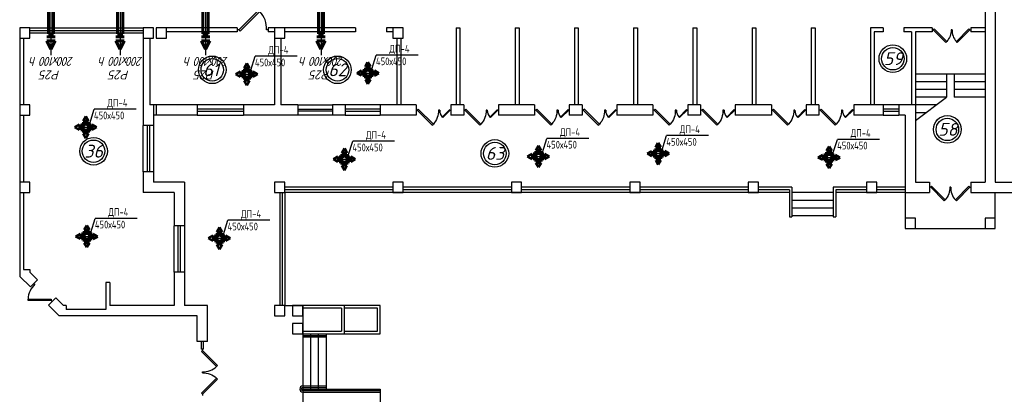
# Model space of a CAD drawing. Header units: millimetres. Extents: x -256102 to 524524, y 9862 to 69256.
# Tile 17 of 33: x -63996 to -35022, y 39168 to 50207. Entities that reach past the tile are written whole.
import ezdxf

# ---------------------------------------------------------------- set-up
doc = ezdxf.new("R2010")
doc.units = ezdxf.units.MM
doc.layers.add('желтые', color=2, linetype='Continuous')
doc.layers.add('Слой1', color=7, linetype='Continuous')
doc.layers.add('Размер', color=8, linetype='Continuous', lineweight=25)
doc.layers.add('Текст', color=7, linetype='Continuous', lineweight=13)
doc.styles.add('GOST 2.304', font='CS_Gost2304.shx')
doc.styles.get("Standard").update_dxf_attribs({"font": 'isocpeui.ttf'})
doc.styles.add('ГОСТ', font='isocpeur.ttf', dxfattribs={"oblique": 15})

# ---------------------------------------------------------------- blocks, each defined once
blk = doc.blocks.new('jfgjhsdf')
blk.add_hatch(color=1).paths.add_polyline_path([(-593, 731), (-637, 687), (0, 50), (44, 94)])
at = {"color": 1}
for p, q in [((0, 1000), (0, 950)), ((0, 50), (0, 0))]:
    blk.add_line(p, q, dxfattribs=at)
blk.add_lwpolyline([(0, 50), (-637, 687), (-593, 731), (44, 94), (0, 50)], dxfattribs=at)
blk.add_arc((-33, 130), 821, 87.662, 132.9147, dxfattribs=at)
blk = doc.blocks.new('ОВ1')
for p, q in [((-4744, 65038), (-4744, 66898)), ((-4744, 64053), (-4744, 65053)), ((-5971, 63476), (-4844, 64904)), ((-4880, 63476), (-5971, 63476))]:
    blk.add_line(p, q)
at = {"color": 7, "lineweight": 60}
for p, q in [((-4844, 64720), (-4899, 64597)), ((-4589, 64597), (-4644, 64720)), ((-4899, 64497), (-4899, 64597)), ((-4589, 64497), (-4589, 64597))]:
    blk.add_line(p, q, dxfattribs=at)
blk.add_arc((-4744, 64553), 165, 199.7875, 340.2136, dxfattribs=at)
at = {"layer": 'Слой1', "lineweight": 60}
for p, q in [((-4904, 66346), (-4742, 66670)), ((-4580, 66346), (-4742, 66670)), ((-4580, 66346), (-4904, 66346)), ((-4580, 66185), (-4904, 66185)), ((-4844, 64720), (-4844, 66070)), ((-4844, 66070), (-4644, 66070)), ((-4644, 64720), (-4644, 66070)), ((-4844, 64720), (-4644, 64720))]:
    blk.add_line(p, q, dxfattribs=at)
at = {"layer": 'Размер', "color": 2, "lineweight": -3, "insert": (-4789, 67146), "char_height": 350, "attachment_point": 5, "style": 'ГОСТ'}
blk.add_mtext('{\\W0.9;\\T0.9;200х100 h}', dxfattribs=at)
at = {"layer": 'Текст', "color": 2, "linetype": 'Continuous', "lineweight": 25, "char_height": 350, "attachment_point": 5, "style": 'ГОСТ'}
for s, insert in [('Р25', (-4703, 67674)), ('%%C140', (-5411, 63740))]:
    blk.add_mtext(s, dxfattribs=dict(at, insert=insert))
blk = doc.blocks.new('Решетка')
blk.add_line((-11674, -105678), (-11500, -105129))
at = {"layer": 'желтые', "color": 8}
blk.add_line((-9872, -105129), (-11500, -105129), dxfattribs=at)
at = {"layer": 'желтые', "color": 2, "lineweight": 53}
for p, q in [((-11924, -105578), (-11824, -105404)), ((-11824, -105404), (-11724, -105578)), ((-12248, -105828), (-12074, -105728)), ((-12074, -105928), (-12248, -105828)), ((-12074, -105728), (-12074, -105928)), ((-11724, -105578), (-11924, -105578)), ((-11574, -105728), (-11574, -105928)), ((-11400, -105828), (-11574, -105728)), ((-11574, -105928), (-11400, -105828)), ((-11724, -106078), (-11924, -106078)), ((-11924, -106078), (-11824, -106252)), ((-11824, -106252), (-11724, -106078))]:
    blk.add_line(p, q, dxfattribs=at)
at = {"layer": 'желтые', "color": 251}
for p, q in [((-12074, -105828), (-11574, -105828)), ((-11824, -105678), (-11824, -105578))]:
    blk.add_line(p, q, dxfattribs=at)
at = {"layer": 'желтые', "color": 8, "lineweight": 60}
for p, q in [((-11674, -105678), (-11974, -105678)), ((-11974, -105678), (-11974, -105978)), ((-11674, -105978), (-11674, -105678)), ((-11974, -105978), (-11674, -105978))]:
    blk.add_line(p, q, dxfattribs=at)
at = {"layer": 'Слой1', "lineweight": 50}
blk.add_circle((-11824, -105828), 100, dxfattribs=at)
at = {"layer": 'Текст', "style": 'GOST 2.304'}
for s, p in [('ДП-4', (-10988, -105031)), ('450х450', (-11512, -105521))]:
    blk.add_text(s, height=300, dxfattribs=at).set_placement(p)

msp = doc.modelspace()

# ---------------------------------------------------------------- linework, layer by layer
at = {"lineweight": 30}
for p, q in [((-35589.9, 50989.1), (-35589.9, 45421.4)), ((-35286.9, 50989.1), (-35286.9, 45421.4)), ((-60057.1, 49966.4), (-60360.1, 49966.4)), ((-60360.1, 49966.4), (-60360.1, 47087.9)), ((-57595.3, 49966.4), (-59981.4, 49966.4)), ((-57595.3, 49852.8), (-59678.4, 49852.8)), ((-54110.8, 49966.4), (-56686.3, 49966.4)), ((-56496.9, 49852.8), (-56686.3, 49852.8)), ((-54110.8, 49852.8), (-56193.9, 49852.8)), ((-52709.4, 49966.4), (-53201.8, 49966.4)), ((-53012.4, 49852.8), (-53201.8, 49852.8)), ((-51156.5, 49966.4), (-51156.5, 47693.9)), ((-51156.5, 49966.4), (-51042.9, 49966.4)), ((-51042.9, 49966.4), (-51042.9, 47693.9)), ((-49414.3, 49966.4), (-49300.6, 49966.4)), ((-49414.3, 49966.4), (-49414.3, 47693.9)), ((-49300.6, 49966.4), (-49300.6, 47693.9)), ((-47672, 49966.4), (-47672, 47693.9)), ((-47672, 49966.4), (-47558.4, 49966.4)), ((-47558.4, 49966.4), (-47558.4, 47693.9)), ((-45929.8, 49966.4), (-45929.8, 47693.9)), ((-45929.8, 49966.4), (-45816.1, 49966.4)), ((-45816.1, 49966.4), (-45816.1, 47693.9)), ((-44187.5, 49966.4), (-44073.9, 49966.4)), ((-44187.5, 49966.4), (-44187.5, 47693.9)), ((-44073.9, 49966.4), (-44073.9, 47693.9)), ((-42445.3, 49966.4), (-42445.3, 47693.9)), ((-42445.3, 49966.4), (-42331.6, 49966.4)), ((-42331.6, 49966.4), (-42331.6, 47693.9)), ((-40703, 49966.4), (-40589.4, 49966.4)), ((-40703, 49966.4), (-40703, 47693.9)), ((-40589.4, 49966.4), (-40589.4, 47693.9)), ((-38960.8, 49966.4), (-38960.8, 47693.9)), ((-38582, 49966.4), (-38960.8, 49966.4)), ((-38847.1, 49852.8), (-38847.1, 47693.9)), ((-38582, 49852.8), (-38847.1, 49852.8)), ((-38582, 49966.4), (-38582, 49852.8)), ((-37142.8, 49966.4), (-37976, 49966.4)), ((-37976, 49966.4), (-37976, 49852.8)), ((-37748.8, 49852.8), (-37976, 49852.8)), ((-37748.8, 49852.8), (-37748.8, 47693.9)), ((-37635.1, 49852.8), (-37635.1, 45421.4)), ((-37142.8, 49852.8), (-37635.1, 49852.8)), ((-37142.8, 49966.4), (-37142.8, 49852.8)), ((-35589.9, 49966.4), (-36006.5, 49966.4)), ((-36006.5, 49966.4), (-36006.5, 49852.8)), ((-35589.9, 49852.8), (-36006.5, 49852.8)), ((-63996.1, 49663.4), (-63996.1, 42644.7)), ((-63882.5, 49663.4), (-63882.5, 47693.9)), ((-60170.8, 49663.4), (-60170.8, 47693.9)), ((-56496.9, 49663.4), (-56496.9, 47693.9)), ((-56307.5, 49663.4), (-56307.5, 47693.9)), ((-52898.8, 49663.4), (-52898.8, 47693.9)), ((-52785.1, 49663.4), (-52785.1, 47693.9)), ((-58769.4, 47693.9), (-60170.8, 47693.9)), ((-60057.1, 47693.9), (-60057.1, 47087.9)), ((-59981.4, 47693.9), (-59981.4, 47390.9)), ((-58769.4, 47693.9), (-58769.4, 47390.9)), ((-56496.9, 47693.9), (-57405.9, 47693.9)), ((-57405.9, 47693.9), (-57405.9, 47390.9)), ((-55815.1, 47693.9), (-56307.5, 47693.9)), ((-55815.1, 47693.9), (-55815.1, 47390.9)), ((-54413.8, 47693.9), (-54792.5, 47693.9)), ((-54792.5, 47693.9), (-54792.5, 47390.9)), ((-54413.8, 47693.9), (-54413.8, 47390.9)), ((-52330.6, 47693.9), (-53391.1, 47693.9)), ((-53391.1, 47693.9), (-53391.1, 47390.9)), ((-52330.6, 47693.9), (-52330.6, 47390.9)), ((-50929.3, 47693.9), (-51308, 47693.9)), ((-51308, 47693.9), (-51308, 47390.9)), ((-50929.3, 47693.9), (-50929.3, 47390.9)), ((-48846.1, 47693.9), (-49906.6, 47693.9)), ((-49906.6, 47693.9), (-49906.6, 47390.9)), ((-48846.1, 47693.9), (-48846.1, 47390.9)), ((-47444.8, 47693.9), (-47823.5, 47693.9)), ((-47823.5, 47693.9), (-47823.5, 47390.9)), ((-47444.8, 47693.9), (-47444.8, 47390.9)), ((-45361.6, 47693.9), (-46422.1, 47693.9)), ((-46422.1, 47693.9), (-46422.1, 47390.9)), ((-45361.6, 47693.9), (-45361.6, 47390.9)), ((-43960.3, 47693.9), (-44339, 47693.9)), ((-44339, 47693.9), (-44339, 47390.9)), ((-43960.3, 47693.9), (-43960.3, 47390.9)), ((-41877.1, 47693.9), (-42937.6, 47693.9)), ((-42937.6, 47693.9), (-42937.6, 47390.9)), ((-41877.1, 47693.9), (-41877.1, 47390.9)), ((-40475.8, 47693.9), (-40854.5, 47693.9)), ((-40854.5, 47693.9), (-40854.5, 47390.9)), ((-40475.8, 47693.9), (-40475.8, 47390.9)), ((-38582, 47693.9), (-39453.1, 47693.9)), ((-39453.1, 47693.9), (-39453.1, 47390.9)), ((-38582, 47693.9), (-38582, 47390.9)), ((-38127.5, 47693.9), (-38127.5, 47390.9)), ((-37635.1, 47693.9), (-38127.5, 47693.9)), ((-63882.5, 47390.9), (-63882.5, 45421.4)), ((-58769.4, 47390.9), (-60057.1, 47390.9)), ((-55815.1, 47390.9), (-57405.9, 47390.9)), ((-54413.8, 47390.9), (-54792.5, 47390.9)), ((-52330.6, 47390.9), (-53391.1, 47390.9)), ((-50929.3, 47390.9), (-51308, 47390.9)), ((-48846.1, 47390.9), (-49906.6, 47390.9)), ((-47444.8, 47390.9), (-47823.5, 47390.9)), ((-45361.6, 47390.9), (-46422.1, 47390.9)), ((-43960.3, 47390.9), (-44339, 47390.9)), ((-41877.1, 47390.9), (-42937.6, 47390.9)), ((-40475.8, 47390.9), (-40854.5, 47390.9)), ((-38582, 47390.9), (-39453.1, 47390.9)), ((-37938.1, 47390.9), (-38127.5, 47390.9)), ((-37938.1, 47390.9), (-37938.1, 45118.4)), ((-60057.1, 47087.9), (-60360.1, 47087.9)), ((-60057.1, 45724.4), (-60360.1, 45724.4)), ((-60360.1, 45724.4), (-60360.1, 45118.4)), ((-60057.1, 45724.4), (-60057.1, 45421.4)), ((-59148.1, 45421.4), (-60057.1, 45421.4)), ((-59148.1, 45421.4), (-59148.1, 44133.7)), ((-37635.1, 45421.4), (-37218.5, 45421.4)), ((-37218.5, 45421.4), (-37218.5, 45118.4)), ((-36006.5, 45421.4), (-36006.5, 45118.4)), ((-36006.5, 45421.4), (-35589.9, 45421.4)), ((-35286.9, 45421.4), (-34302.1, 45421.4)), ((-63882.5, 45118.4), (-63882.5, 42845.9)), ((-59451.1, 45118.4), (-60360.1, 45118.4)), ((-59451.1, 45118.4), (-59451.1, 44133.7)), ((-37938.1, 45118.4), (-37218.5, 45118.4)), ((-36006.5, 45118.4), (-34302.1, 45118.4)), ((-59148.1, 44133.7), (-59451.1, 44133.7)), ((-63682.8, 42331.4), (-63996.1, 42644.7)), ((-63882.5, 42845.9), (-63693.1, 42845.9)), ((-63693.1, 42845.9), (-63693.1, 42770.2)), ((-63468.6, 42545.6), (-63693.1, 42770.2)), ((-59148.1, 42770.2), (-59451.1, 42770.2)), ((-59451.1, 42770.2), (-59451.1, 41785.4)), ((-59148.1, 42770.2), (-59148.1, 41785.4)), ((-63468.6, 42545.6), (-63682.8, 42331.4)), ((-61458.5, 42467.2), (-61458.5, 41671.8)), ((-61344.9, 42467.2), (-61458.5, 42467.2)), ((-61344.9, 42467.2), (-61344.9, 41785.4)), ((-62932.9, 42010), (-63147.2, 41795.7)), ((-62833.9, 41482.4), (-63147.2, 41795.7)), ((-62708.4, 41785.4), (-62932.9, 42010)), ((-62632.6, 41785.4), (-62708.4, 41785.4)), ((-62632.6, 41785.4), (-62632.6, 41671.8)), ((-59451.1, 41785.4), (-61344.9, 41785.4)), ((-58466.4, 41785.4), (-59148.1, 41785.4)), ((-58466.4, 40724.9), (-58466.4, 41785.4)), ((-58769.4, 41482.4), (-62833.9, 41482.4)), ((-61458.5, 41671.8), (-62632.6, 41671.8)), ((-58769.4, 40724.9), (-58769.4, 41482.4)), ((-58466.4, 40724.9), (-58769.4, 40724.9))]:
    msp.add_line(p, q, dxfattribs=at)
at = {"color": 1}
for p, q in [((-63693.1, 49966.4), (-60360.1, 49966.4)), ((-63693.1, 49890.7), (-60360.1, 49890.7)), ((-63693.1, 49814.9), (-60360.1, 49814.9)), ((-57405.9, 47693.9), (-58769.4, 47693.9)), ((-57405.9, 47572.7), (-58769.4, 47572.7)), ((-55815.1, 47693.9), (-54792.5, 47693.9)), ((-55815.1, 47572.7), (-54792.5, 47572.7)), ((-53391.1, 47693.9), (-54413.8, 47693.9)), ((-53391.1, 47572.7), (-54413.8, 47572.7)), ((-38127.5, 47693.9), (-38582, 47693.9)), ((-38127.5, 47572.7), (-38582, 47572.7)), ((-58769.4, 47512.1), (-57405.9, 47512.1)), ((-58769.4, 47390.9), (-57405.9, 47390.9)), ((-54792.5, 47512.1), (-55815.1, 47512.1)), ((-54792.5, 47390.9), (-55815.1, 47390.9)), ((-54413.8, 47512.1), (-53391.1, 47512.1)), ((-54413.8, 47390.9), (-53391.1, 47390.9)), ((-38582, 47512.1), (-38127.5, 47512.1)), ((-38582, 47390.9), (-38127.5, 47390.9)), ((-60360.1, 45724.4), (-60360.1, 47087.9)), ((-60238.9, 45724.4), (-60238.9, 47087.9)), ((-60178.3, 47087.9), (-60178.3, 45724.4)), ((-60057.1, 47087.9), (-60057.1, 45724.4)), ((-41271.1, 45269.9), (-41271.1, 44398.8)), ((-40059.1, 45269.9), (-40059.1, 44398.8)), ((-41346.9, 45194.2), (-41346.9, 44398.8)), ((-39983.4, 45194.2), (-39983.4, 44398.8)), ((-41346.9, 44398.8), (-41271.1, 44398.8)), ((-40059.1, 44398.8), (-39983.4, 44398.8)), ((-59451.1, 42770.2), (-59451.1, 44133.7)), ((-59329.9, 42770.2), (-59329.9, 44133.7)), ((-59269.3, 44133.7), (-59269.3, 42770.2)), ((-59148.1, 44133.7), (-59148.1, 42770.2)), ((-55663.6, 40906.7), (-54981.9, 40906.7)), ((-55663.6, 40861.3), (-54981.9, 40861.3)), ((-58648.2, 40497.7), (-58648.2, 40724.9)), ((-58587.6, 40497.7), (-58587.6, 40724.9)), ((-58587.6, 40497.7), (-58648.2, 40497.7)), ((-55663.6, 39414.5), (-54981.9, 39414.5)), ((-55663.6, 39369), (-54981.9, 39369)), ((-55663.6, 39278.1), (-53391.1, 39278.1)), ((-55663.6, 39232.7), (-53391.1, 39232.7))]:
    msp.add_line(p, q, dxfattribs=at)
for p, q in [((-35589.9, 48602.9), (-37635.1, 48602.9)), ((-36726.1, 48602.9), (-36726.1, 47921.2)), ((-36498.9, 48602.9), (-36498.9, 47921.2)), ((-36726.1, 48375.7), (-37635.1, 48375.7)), ((-36726.1, 48148.4), (-37635.1, 48148.4)), ((-35589.9, 48375.7), (-36498.9, 48375.7)), ((-35589.9, 48148.4), (-36498.9, 48148.4)), ((-37635.1, 47239.4), (-36726.1, 47921.2)), ((-36726.1, 47921.2), (-37635.1, 47921.2)), ((-35589.9, 47921.2), (-36498.9, 47921.2)), ((-37029.1, 47693.9), (-37635.1, 47693.9)), ((-37332.1, 47466.7), (-37635.1, 47466.7)), ((-41271.1, 44891.2), (-40059.1, 44891.2)), ((-41271.1, 44663.9), (-40059.1, 44663.9)), ((-41271.1, 44436.7), (-40059.1, 44436.7)), ((-53391.1, 41785.4), (-55663.6, 41785.4)), ((-53391.1, 40952.2), (-53391.1, 41785.4)), ((-54527.4, 41709.7), (-55663.6, 41709.7)), ((-53466.9, 41709.7), (-54451.6, 41709.7)), ((-53466.9, 41027.9), (-53466.9, 41709.7)), ((-55663.6, 41027.9), (-54527.4, 41027.9)), ((-55663.6, 40952.2), (-53391.1, 40952.2)), ((-54451.6, 41027.9), (-53466.9, 41027.9)), ((-55663.6, 39323.6), (-53391.1, 39323.6)), ((-53391.1, 39323.6), (-53391.1, 37846.4))]:
    msp.add_line(p, q)
at = {"lineweight": 30}
for points in [[(-63996.1, 49663.4), (-63693.1, 49663.4), (-63693.1, 49966.4), (-63996.1, 49966.4)], [(-60360.1, 49663.4), (-60057.1, 49663.4), (-60057.1, 49966.4), (-60360.1, 49966.4)], [(-59981.4, 49663.4), (-59678.4, 49663.4), (-59678.4, 49966.4), (-59981.4, 49966.4)], [(-56496.9, 49663.4), (-56193.9, 49663.4), (-56193.9, 49966.4), (-56496.9, 49966.4)], [(-53012.4, 49663.4), (-52709.4, 49663.4), (-52709.4, 49966.4), (-53012.4, 49966.4)], [(-63996.1, 47390.9), (-63693.1, 47390.9), (-63693.1, 47693.9), (-63996.1, 47693.9)], [(-63996.1, 45118.4), (-63693.1, 45118.4), (-63693.1, 45421.4), (-63996.1, 45421.4)], [(-56496.9, 45118.4), (-56193.9, 45118.4), (-56193.9, 45421.4), (-56496.9, 45421.4)], [(-53012.4, 45118.4), (-52709.4, 45118.4), (-52709.4, 45421.4), (-53012.4, 45421.4)], [(-49527.9, 45118.4), (-49224.9, 45118.4), (-49224.9, 45421.4), (-49527.9, 45421.4)], [(-46043.4, 45118.4), (-45740.4, 45118.4), (-45740.4, 45421.4), (-46043.4, 45421.4)], [(-42558.9, 45118.4), (-42255.9, 45118.4), (-42255.9, 45421.4), (-42558.9, 45421.4)], [(-39074.4, 45118.4), (-38771.4, 45118.4), (-38771.4, 45421.4), (-39074.4, 45421.4)], [(-37938.1, 44057.9), (-37635.1, 44057.9), (-37635.1, 44360.9), (-37938.1, 44360.9)], [(-35589.9, 44057.9), (-35286.9, 44057.9), (-35286.9, 44360.9), (-35589.9, 44360.9)], [(-56496.9, 41482.4), (-56193.9, 41482.4), (-56193.9, 41785.4), (-56496.9, 41785.4)], [(-55966.6, 41482.4), (-55663.6, 41482.4), (-55663.6, 41785.4), (-55966.6, 41785.4)], [(-55966.6, 40952.2), (-55663.6, 40952.2), (-55663.6, 41255.2), (-55966.6, 41255.2)]]:
    msp.add_lwpolyline(points, close=True, dxfattribs=at)
for points in [[(-57595.3, 49966.4), (-57595.3, 49852.8)], [(-56686.3, 49966.4), (-56686.3, 49852.8)], [(-54110.8, 49966.4), (-54110.8, 49852.8)], [(-53201.8, 49966.4), (-53201.8, 49852.8)]]:
    msp.add_lwpolyline(points, dxfattribs=at)
at = {"color": 1}
for points in [[(-53012.4, 45269.9), (-56193.9, 45269.9)], [(-49527.9, 45269.9), (-52709.4, 45269.9)], [(-46043.4, 45269.9), (-49224.9, 45269.9)], [(-42558.9, 45269.9), (-45740.4, 45269.9)], [(-41271.1, 45269.9), (-42255.9, 45269.9)], [(-39074.4, 45269.9), (-40059.1, 45269.9)], [(-37938.1, 45269.9), (-38771.4, 45269.9)], [(-56345.4, 45118.4), (-56345.4, 41785.4)], [(-56269.6, 45118.4), (-56269.6, 41785.4)], [(-53012.4, 45194.2), (-56193.9, 45194.2)], [(-49527.9, 45194.2), (-52709.4, 45194.2)], [(-46043.4, 45194.2), (-49224.9, 45194.2)], [(-42558.9, 45194.2), (-45740.4, 45194.2)], [(-41346.9, 45194.2), (-42255.9, 45194.2)], [(-39074.4, 45194.2), (-39983.4, 45194.2)], [(-37938.1, 45194.2), (-38771.4, 45194.2)]]:
    msp.add_lwpolyline(points, dxfattribs=at)
for points in [[(-41346.9, 45118.4), (-56193.9, 45118.4), (-56193.9, 41785.4), (-55663.6, 41785.4), (-55663.6, 37846.4), (-56193.9, 37846.4), (-56193.9, 32240.9)], [(-40059.1, 45118.4), (-41271.1, 45118.4)], [(-37938.1, 45118.4), (-39983.4, 45118.4)], [(-37938.1, 45118.4), (-37938.1, 44057.9), (-35286.9, 44057.9), (-35286.9, 45118.4)], [(-54451.6, 41785.4), (-54451.6, 40952.2)], [(-54527.4, 41709.7), (-54527.4, 41027.9)], [(-55436.4, 40952.2), (-55436.4, 39323.6)], [(-55209.1, 40952.2), (-55209.1, 39323.6)], [(-54981.9, 40952.2), (-54981.9, 39323.6)]]:
    msp.add_lwpolyline(points)
for centre, radius in [((-38302.2, 49057.7), 406.8), ((-38302.2, 49057.7), 331), ((-58329.6, 48729.6), 406.8), ((-58329.6, 48729.6), 331), ((-54646, 48729.6), 406.8), ((-54646, 48729.6), 331), ((-36697.7, 46973.9), 406.8), ((-36697.7, 46973.9), 331), ((-61822.2, 46330.8), 406.8), ((-61822.2, 46330.8), 331), ((-50013.1, 46265.4), 406.8), ((-50013.1, 46265.4), 331)]:
    msp.add_circle(centre, radius, dxfattribs=at)
for radius in [90.9, 45.5]:
    msp.add_arc((-55663.6, 39323.6), radius, 90, 270, dxfattribs=at)

# ---------------------------------------------------------------- block references
for name, p, xscale, yscale, zscale, rotation in [('ОВ1', (-66670.1, 99840.7), 0.7575, 0.7575, 0.7575, 180.0000000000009), ('ОВ1', (-64632.9, 99840.7), 0.7575, 0.7575, 0.7575, 180.0000000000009), ('ОВ1', (-62119.8, 99840.7), 0.7575, 0.7575, 0.7575, 180.0000000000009), ('ОВ1', (-58722.7, 99840.7), 0.7575, 0.7575, 0.7575, 180.0000000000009), ('jfgjhsdf', (-57595.3, 49909.6), 0.9089999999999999, 0.9089999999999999, 0.9089999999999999, 270), ('jfgjhsdf', (-37142.8, 49909.6), -0.5826923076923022, 0.5826923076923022, 0.5826923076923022, 270), ('jfgjhsdf', (-36006.5, 49909.6), 0.5826923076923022, 0.5826923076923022, 0.5826923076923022, 90), ('jfgjhsdf', (-52330.6, 47542.4), -0.6932321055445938, 0.6932321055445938, 0.6932321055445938, 270), ('jfgjhsdf', (-51308, 47542.4), 0.3466160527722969, 0.3466160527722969, 0.3466160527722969, 90), ('jfgjhsdf', (-50929.3, 47542.4), -0.6932321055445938, 0.6932321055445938, 0.6932321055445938, 270), ('jfgjhsdf', (-49906.6, 47542.4), 0.3466160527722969, 0.3466160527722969, 0.3466160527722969, 90), ('jfgjhsdf', (-48846.1, 47542.4), -0.6932321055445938, 0.6932321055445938, 0.6932321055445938, 270), ('jfgjhsdf', (-47823.5, 47542.4), 0.3466160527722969, 0.3466160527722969, 0.3466160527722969, 90), ('jfgjhsdf', (-47444.8, 47542.4), -0.6932321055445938, 0.6932321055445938, 0.6932321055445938, 270), ('jfgjhsdf', (-46422.1, 47542.4), 0.3466160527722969, 0.3466160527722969, 0.3466160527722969, 90), ('jfgjhsdf', (-45361.6, 47542.4), -0.6932321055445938, 0.6932321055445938, 0.6932321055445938, 270), ('jfgjhsdf', (-44339, 47542.4), 0.3466160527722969, 0.3466160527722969, 0.3466160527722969, 90), ('jfgjhsdf', (-43960.3, 47542.4), -0.6932321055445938, 0.6932321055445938, 0.6932321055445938, 270), ('jfgjhsdf', (-42937.6, 47542.4), 0.3466160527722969, 0.3466160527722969, 0.3466160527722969, 90), ('jfgjhsdf', (-41877.1, 47542.4), -0.6932321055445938, 0.6932321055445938, 0.6932321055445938, 270), ('jfgjhsdf', (-40854.5, 47542.4), 0.3466160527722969, 0.3466160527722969, 0.3466160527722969, 90), ('jfgjhsdf', (-40475.8, 47542.4), -0.6932321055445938, 0.6932321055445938, 0.6932321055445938, 270), ('jfgjhsdf', (-39453.1, 47542.4), 0.3466160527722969, 0.3466160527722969, 0.3466160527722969, 90), ('jfgjhsdf', (-37218.5, 45269.9), -0.621538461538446, 0.621538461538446, 0.621538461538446, 270), ('jfgjhsdf', (-36006.5, 45269.9), 0.621538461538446, 0.621538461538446, 0.621538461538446, 90), ('jfgjhsdf', (-63040.1, 41902.9), 0.7575000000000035, 0.7575000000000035, 0.7575000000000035, 45.00000000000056), ('jfgjhsdf', (-58617.9, 40497.7), 0.6992307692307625, 0.6992307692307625, 0.6992307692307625, 180)]:
    msp.add_blockref(name, p, dxfattribs=dict(xscale=xscale, yscale=yscale, zscale=zscale, rotation=rotation))
for name, p, xscale, yscale, zscale in [('Решетка', (-48354.3, 128766.2), 0.7575, 0.7575, 0.7575), ('Решетка', (-44791.7, 128798.4), 0.7575, 0.7575, 0.7575), ('Решетка', (-53091.3, 127203.7), 0.7575, 0.7575, 0.7575), ('Решетка', (-39772.7, 126342.6), 0.7575, 0.7575, 0.7575), ('Решетка', (-36247.9, 126424.9), 0.7575, 0.7575, 0.7575), ('Решетка', (-31220.7, 126315.2), 0.7575, 0.7575, 0.7575), ('Решетка', (-45485.2, 126260.5), 0.7575, 0.7575, 0.7575), ('Решетка', (-53063.8, 123987.7), 0.7575, 0.7575, 0.7575), ('Решетка', (-49158.8, 123932.7), 0.7575, 0.7575, 0.7575), ('jfgjhsdf', (-58617.9, 39134.2), -0.6992307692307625, 0.6992307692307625, 0.6992307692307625)]:
    msp.add_blockref(name, p, dxfattribs=dict(xscale=xscale, yscale=yscale, zscale=zscale))

# ---------------------------------------------------------------- texts
for s, p in [('59', (-38568.9, 48869.8)), ('61', (-58596.4, 48541.7)), ('62', (-54912.7, 48541.7)), ('58', (-36964.4, 46786.1)), ('36', (-62088.9, 46142.9)), ('63', (-50279.8, 46077.6))]:
    msp.add_text(s, height=378.75, dxfattribs=at).set_placement(p)

doc.saveas('drawing.dxf')
